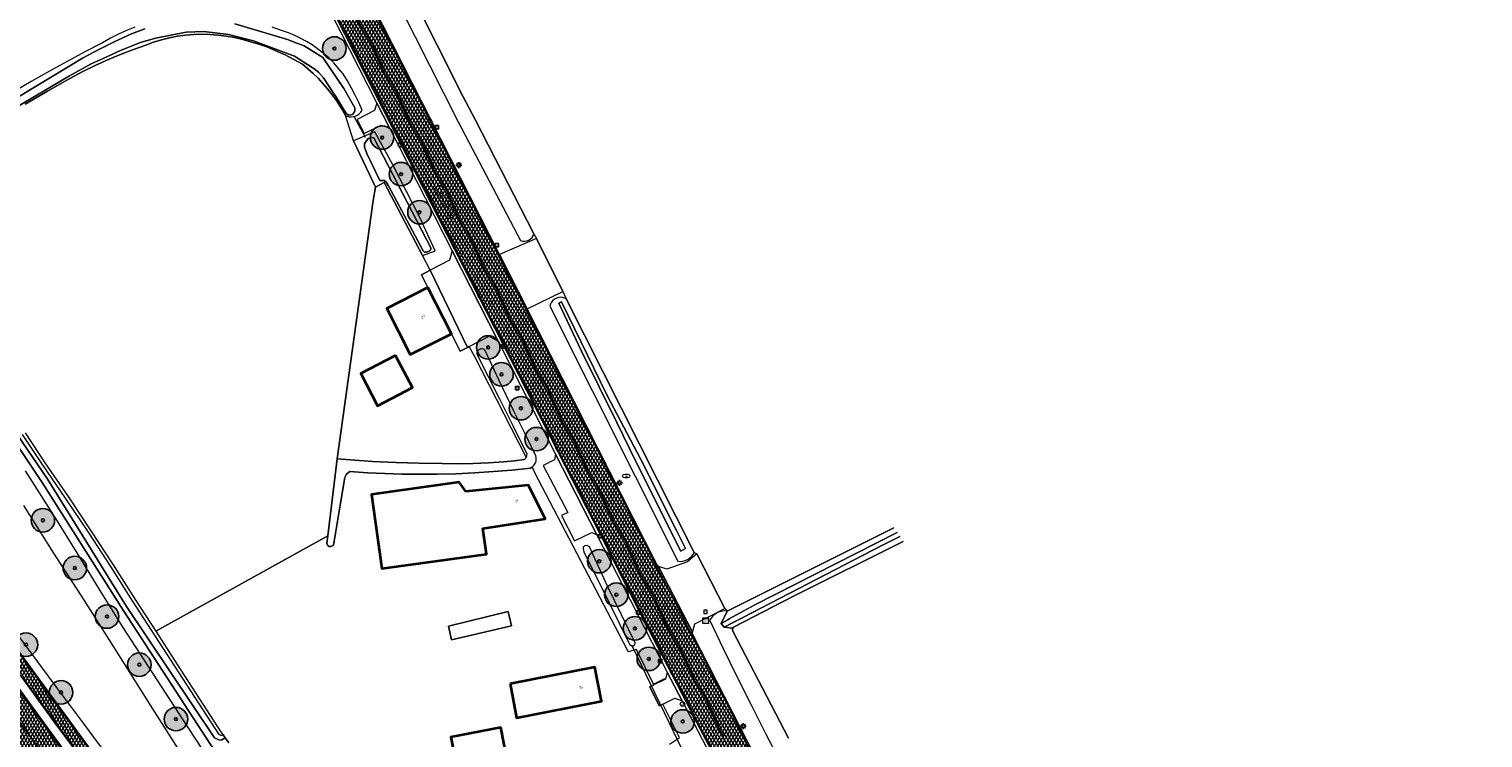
# Model space of a CAD drawing. Header units: metres. Extents: x 101608 to 104514, y 400798 to 405846.
# Tile 75 of 112: x 102911 to 103158, y 404196 to 404317. Entities that reach past the tile are written whole.
import ezdxf
from ezdxf.enums import TextEntityAlignment as Align

# ---------------------------------------------------------------- set-up
doc = ezdxf.new("R2010")
doc.units = ezdxf.units.M
for name, color, linetype, lineweight in [('B-WE-GR-BOOM-A', 63, 'Continuous', 25), ('B-WE-GR-BOOM-S', 90, 'Continuous', 25), ('B-WE-GR-BOUWLAND-GV', 80, 'Continuous', 13), ('B-WE-GR-GRAS-GV', 60, 'Continuous', 13), ('B-WE-GR-HAAG-G', 90, 'GR-HAAG1', 13), ('B-WE-GW-TALUD_KRUIN-G', 90, 'Continuous', 18), ('B-WE-IE-MEUBILAIR_WEGMEUBILAIR-S', 7, 'Continuous', 25), ('B-WE-KL-ET_LS_OV_LICHTMAST-S', 190, 'Continuous', 25), ('B-WE-KL-WATER-S', 170, 'Continuous', 25), ('B-WE-KW-KUNSTWERK_DUIKER-G', 170, 'Continuous', 18), ('B-WE-OG-BEBOUWING-GV', 7, 'Continuous', 35), ('B-WE-OG-BEBOUWING-T18', 7, 'Continuous', 18), ('B-WE-OG-TERREIN_ERF-GV', 7, 'Continuous', 18), ('B-WE-OG-TOPOGRAFIE-T18', 7, 'Continuous', 18), ('B-WE-OG-WATER-GV', 130, 'Continuous', 18), ('B-WE-OG-WATER_GREPPEL-GV', 160, 'Continuous', 18), ('B-WE-OG-WATER_MEER-GV', 140, 'Continuous', 18), ('B-WE-OG-WATER_SLOOT-GV', 120, 'Continuous', 18), ('B-WE-RI-GWA_KOLK-S', 30, 'Continuous', 25), ('B-WE-RI-GWA_RIOOLPUT-S', 30, 'Continuous', 25), ('B-WE-RI-TERREINKAST-S', 7, 'Continuous', 25), ('B-WE-VH-GESLOTENVERHARDING_ASFALT-A-500', 12, 'Continuous', 18), ('B-WE-VH-KANTVERHARDING-G', 60, 'Continuous', 18), ('B-WE-VH-VERHARDING_ASFALT-GV', 252, 'Continuous', 18), ('B-WE-VH-VERHARDING_GESLOTEN-GV', 252, 'Continuous', 18), ('B-WE-VH-VERHARDING_HALFVERHARDING-GV', 252, 'Continuous', 18), ('B-WE-VH-VERHARDING_OPEN-GV', 252, 'Continuous', 18), ('B-WE-VW-AFSLUITPAAL-S', 7, 'Continuous', 25), ('B-WE-VW-MARKERING_PICTOGRAM-G', 7, 'Continuous', 18)]:
    doc.layers.add(name, color=color, linetype=linetype, lineweight=lineweight)
doc.styles.add('NLCS-ISO', font='NLCS-ISO.ttf')
doc.styles.add('NLCS-ISO-ANNOTATIVE-T25', font='NLCS-ISO.ttf', dxfattribs={"height": 2.5})
doc.styles.add('NLCS-ISO-M250-T18', font='NLCS-ISO.ttf', dxfattribs={"height": 0.45})
doc.linetypes.add('GR-HAAG1', pattern='A,6,[176,NLCS.SHX,S=0.125,R=0,X=0,Y=0],-2', length=8)
pattern_1 = [(60, (0, 0), (-0.4330127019, 0.25), []), (120, (0, 0), (-0.4330127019, -0.25), [])]

# ---------------------------------------------------------------- blocks, each defined once
blk = doc.blocks.new('SIE-WEG_VERKEERSBORD-SO')
at = {"color": 0, "linetype": 'ByBlock', "lineweight": -2}
blk.add_lwpolyline([(-1.125, -1.125), (1.125, -1.125), (1.125, 1.125), (-1.125, 1.125)], close=True, dxfattribs=at)
at = {"color": 0, "linetype": 'ByBlock', "lineweight": -2, "style": 'NLCS-ISO'}
blk.add_text('vb', height=1.5, dxfattribs=at).set_placement((0, 0), align=Align.MIDDLE_CENTER)
blk = doc.blocks.new('SRI-TERREINKAST-SO')
at = {"color": 0, "linetype": 'ByBlock', "lineweight": 18}
for points in [[(-2, 2), (2, 2), (2, 1.68), (-2, 1.68)], [(-2, 1.52), (2, 1.52), (2, -2), (-2, -2)]]:
    blk.add_lwpolyline(points, close=True, dxfattribs=at)
at = {"color": 0, "linetype": 'ByBlock', "lineweight": 18, "style": 'NLCS-ISO'}
blk.add_text('rio', height=1.5, dxfattribs=at).set_placement((0, 0), align=Align.MIDDLE_CENTER)
blk = doc.blocks.new('SKL-ET_OV_LICHTMAST-SO')
at = {"color": 0, "linetype": 'ByBlock', "lineweight": -2}
for points in [[(-1.25, 0), (-2, 0)], [(-1.41, 1.41), (-0.88, 0.88)], [(0, 2), (0, 1.25)], [(0.88, 0.88), (1.41, 1.41)], [(2, 0), (1.25, 0)], [(-1.41, -1.41), (-0.88, -0.88)], [(0, -1.25), (0, -2)], [(0.88, -0.88), (1.41, -1.41)]]:
    blk.add_lwpolyline(points, dxfattribs=at)
blk.add_circle((0, 0), 1, dxfattribs=at)
blk = doc.blocks.new('SVW-AFSLUITPAAL-SO')
at = {"lineweight": 18}
blk.add_circle((0, 0), 1.5, dxfattribs=at)
at = {"lineweight": 18, "style": 'NLCS-ISO'}
blk.add_text('af', height=1.8, dxfattribs=at).set_placement((0, 0), align=Align.MIDDLE_CENTER)
blk = doc.blocks.new('SKL-WATER_BRANDKRAAN_BRANDPUT-SO')
at = {"color": 0, "linetype": 'ByBlock', "lineweight": 18}
blk.add_ellipse((0, 0), major_axis=(2.5, 0), ratio=0.54, dxfattribs=at)
at = {"color": 0, "linetype": 'ByBlock', "lineweight": 18, "style": 'NLCS-ISO'}
blk.add_text('bk', height=1.5, dxfattribs=at).set_placement((0.16, 0), align=Align.MIDDLE_CENTER)
blk = doc.blocks.new('SRI-KOLK-SO')
at = {"color": 0, "linetype": 'ByBlock', "lineweight": -2}
blk.add_lwpolyline([(-1.125, -1.125), (1.125, -1.125), (1.125, 1.125), (-1.125, 1.125)], close=True, dxfattribs=at)
at = {"color": 0, "linetype": 'ByBlock', "lineweight": -2, "style": 'NLCS-ISO'}
blk.add_text('k', height=1.5, dxfattribs=at).set_placement((0, 0), align=Align.MIDDLE_CENTER)
blk = doc.blocks.new('SRI-PUT_INSPECTIEPUT_RIOOLPUT-SO')
at = {"color": 0, "linetype": 'ByBlock', "lineweight": 18}
blk.add_lwpolyline([(-1.12, -1.12), (1.12, -1.12), (1.12, 1.12), (-1.12, 1.12)], close=True, dxfattribs=at)
at = {"color": 0, "linetype": 'ByBlock', "lineweight": 18, "style": 'NLCS-ISO'}
blk.add_text('r', height=1.5, dxfattribs=at).set_placement((0, 0.28), align=Align.MIDDLE_CENTER)
blk = doc.blocks.new('SGR-BOOM_01-SO')
at = {"layer": 'B-WE-GR-BOOM-A'}
h = blk.add_hatch(color=256, dxfattribs=at)
h.dxf.hatch_style = 1
edge = h.paths.add_edge_path()
edge.add_arc((0, 0), 2, 0, 360)
at = {"color": 0, "linetype": 'ByBlock', "lineweight": -2}
for radius in [2, 0.25]:
    blk.add_circle((0, 0), radius, dxfattribs=at)

msp = doc.modelspace()

# ---------------------------------------------------------------- hatches: boundary and pattern name
at = {"layer": 'B-WE-VH-GESLOTENVERHARDING_ASFALT-A-500'}
h = msp.add_hatch(dxfattribs=at)
h.set_pattern_fill('AVH-ASFALT-SOD', color=256, scale=0.5, pattern_type=2)
h.set_pattern_definition(pattern_1)
h.paths.add_polyline_path([(102995.393, 404268.926), (102990.719, 404278.126), (102962.585, 404333.501), (102962.528, 404333.618), (102962.471, 404333.736), (102962.414, 404333.854), (102962.358, 404333.972), (102962.303, 404334.091), (102962.195, 404334.321), (102962.09, 404334.553), (102961.987, 404334.786), (102961.887, 404335.019), (102961.789, 404335.254), (102961.708, 404335.46), (102961.631, 404335.667), (102961.558, 404335.875), (102961.489, 404336.085), (102961.424, 404336.296), (102961.362, 404336.465), (102961.303, 404336.635), (102961.244, 404336.806), (102961.188, 404336.976), (102961.133, 404337.148), (102961.013, 404337.544), (102960.898, 404337.94), (102960.786, 404338.338), (102960.679, 404338.738), (102960.576, 404339.138), (102960.464, 404339.628), (102960.38, 404340.123), (102960.323, 404340.622), (102960.294, 404341.123), (102960.293, 404341.625), (102960.326, 404342.181), (102960.375, 404342.736), (102960.44, 404343.29), (102960.52, 404343.841), (102960.616, 404344.39), (102960.668, 404344.674), (102960.723, 404344.958), (102960.781, 404345.241), (102960.842, 404345.523), (102960.905, 404345.805), (102961.332, 404345.686), (102962.368, 404349.434), (102962.58, 404350.125), (102962.836, 404350.801), (102963.136, 404351.459), (102963.478, 404352.096), (102963.86, 404352.71), (102963.383, 404352.394), (102945.109, 404340.315), (102944.803, 404340.112), (102944.979, 404340.088), (102945.156, 404340.063), (102945.332, 404340.037), (102945.508, 404340.011), (102945.684, 404339.983), (102946.035, 404339.927), (102946.385, 404339.867), (102946.734, 404339.802), (102947.082, 404339.732), (102947.429, 404339.658), (102947.761, 404339.579), (102948.089, 404339.486), (102948.414, 404339.381), (102948.735, 404339.263), (102949.05, 404339.133), (102949.312, 404339.008), (102949.568, 404338.874), (102949.82, 404338.73), (102950.066, 404338.578), (102950.307, 404338.416), (102950.565, 404338.236), (102950.82, 404338.051), (102951.073, 404337.862), (102951.322, 404337.67), (102951.568, 404337.473), (102951.812, 404337.274), (102952.054, 404337.072), (102952.293, 404336.866), (102952.53, 404336.659), (102952.765, 404336.448), (102952.976, 404336.256), (102953.182, 404336.06), (102953.384, 404335.86), (102953.581, 404335.654), (102953.774, 404335.445), (102953.99, 404335.193), (102954.198, 404334.935), (102954.4, 404334.672), (102954.594, 404334.402), (102954.78, 404334.128), (102955.003, 404333.784), (102955.222, 404333.437), (102955.437, 404333.087), (102955.648, 404332.735), (102955.855, 404332.381), (102955.963, 404332.196), (102956.069, 404332.011), (102956.175, 404331.825), (102956.28, 404331.639), (102956.384, 404331.452), (102972.459, 404299.842), (102983.083, 404278.962), (103000.678, 404244.508), (103007.884, 404230.462), (103014.437, 404217.551), (103028.928, 404189.514), (103029.038, 404189.581), (103029.33, 404189.681), (103029.638, 404189.687), (103029.933, 404189.598), (103030.187, 404189.422), (103030.375, 404189.178), (103033.926, 404191.028), (103033.839, 404191.284), (103033.823, 404191.555), (103033.878, 404191.82), (103034, 404192.061), (103034.182, 404192.262), (103034.216, 404192.29), (103034.251, 404192.316), (103034.287, 404192.341), (103034.324, 404192.364), (103034.362, 404192.385), (103023.611, 404213.463), (103023.572, 404213.536), (103023.544, 404213.613), (103023.528, 404213.694), (103023.524, 404213.777), (103023.532, 404213.859), (103017.764, 404225.045), (103017.509, 404225.395)])
h = msp.add_hatch(dxfattribs=at)
h.set_pattern_fill('AVH-ASFALT-SOD', color=256, scale=0.5, pattern_type=2)
h.set_pattern_definition(pattern_1)
h.paths.add_polyline_path([(102864.692, 404265.165), (102861.661, 404269.329), (102851.162, 404283.814), (102850.823, 404283.636), (102848.126, 404282.212), (102856.397, 404270.798), (102861.815, 404263.348), (102867.831, 404255.129), (102875.097, 404245.167), (102882.59, 404234.85), (102890.252, 404224.36), (102900.478, 404210.292), (102907.893, 404200.131), (102915.57, 404189.641), (102917.82, 404186.554), (102920.24, 404188.318), (102920.473, 404188.488), (102913.195, 404198.451), (102903.278, 404212.044), (102902.695, 404212.844), (102900.969, 404215.209), (102893.761, 404225.095), (102882.1, 404241.152)])
h = msp.add_hatch(dxfattribs=at)
h.set_pattern_fill('AVH-ASFALT-SOD', color=256, scale=0.5, pattern_type=2)
h.set_pattern_definition(pattern_1)
h.paths.add_polyline_path([(102848.126, 404282.212), (102845.5, 404280.827), (102845.156, 404280.645), (102858.159, 404263.042), (102869.443, 404247.432), (102880.108, 404232.754), (102888.912, 404220.635), (102897.562, 404208.804), (102898.151, 404207.999), (102899.437, 404206.24), (102910.668, 404190.844), (102915.208, 404184.65), (102915.467, 404184.839), (102917.82, 404186.554), (102915.57, 404189.641), (102907.893, 404200.131), (102900.478, 404210.292), (102890.252, 404224.36), (102882.59, 404234.85), (102875.097, 404245.167), (102867.831, 404255.129), (102861.815, 404263.348), (102856.397, 404270.798)])
h = msp.add_hatch(dxfattribs=at)
h.set_pattern_fill('AVH-ASFALT-SOD', color=256, scale=0.5, pattern_type=2)
h.set_pattern_definition(pattern_1)
h.paths.add_polyline_path([(102862.723, 404274.066), (102861.099, 404272.704), (102860.981, 404272.605), (102863.86, 404268.786), (102866.624, 404265.023), (102872.579, 404256.768), (102878.809, 404248.202), (102886.073, 404238.282), (102893.959, 404227.57), (102902.482, 404215.702), (102909.983, 404205.354), (102914.851, 404198.636), (102920.172, 404191.435), (102921.655, 404189.349), (102921.803, 404189.456), (102923.305, 404190.552), (102923.459, 404190.665), (102922.257, 404192.314), (102909.265, 404210.128), (102897.204, 404226.623), (102888.481, 404238.681), (102876.565, 404255.025), (102866.259, 404269.217)])

# ---------------------------------------------------------------- linework, layer by layer
at = {"layer": 'B-WE-GR-BOUWLAND-GV', "flags": 128}
msp.add_lwpolyline([(103059.435, 404229.316), (103040.758, 404220.004), (103030.522, 404214.704), (103030.441, 404214.58), (103030.387, 404214.442), (103030.361, 404214.302), (103030.363, 404214.16), (103039.904, 404195.853)], dxfattribs=at)
at = {"layer": 'B-WE-GR-GRAS-GV', "flags": 128}
for points in [[(102982.805, 404341.407), (102971.316, 404331.333), (102984.488, 404305.096), (102986.557, 404301.138), (102996.568, 404281.689), (102996.991, 404280.896), (103001.511, 404271.85), (103002.071, 404270.583), (103023.849, 404227.423), (103024.283, 404227.182), (103029.083, 404217.882), (103029.426, 404217.459), (103057.834, 404231.657)], [(102909.958, 404247.776), (102913.34, 404242.703), (102917.27, 404236.948), (102921.142, 404231.147), (102924.945, 404225.316), (102928.685, 404219.448), (102932.188, 404214.036), (102961.468, 404230.266), (102963.064, 404243.355), (102969.176, 404287.325), (102969.572, 404289.635), (102969.13, 404290.568), (102965.831, 404297.528), (102964.476, 404301.815), (102963.802, 404303.009), (102963.07, 404304.167), (102962.281, 404305.288), (102961.437, 404306.368), (102960.661, 404307.271), (102959.846, 404308.14), (102958.995, 404308.973), (102958.108, 404309.768), (102957.188, 404310.524), (102955.714, 404311.366), (102954.204, 404312.139), (102952.659, 404312.842), (102951.084, 404313.474), (102949.737, 404313.95), (102948.372, 404314.373), (102946.992, 404314.743), (102945.598, 404315.06), (102944.194, 404315.323), (102942.826, 404315.503), (102941.451, 404315.61), (102940.072, 404315.643), (102938.694, 404315.603), (102937.319, 404315.489), (102935.923, 404315.297), (102934.54, 404315.03), (102933.174, 404314.687), (102931.828, 404314.271), (102930.507, 404313.782), (102928.413, 404313.043), (102926.339, 404312.247), (102924.288, 404311.395), (102922.023, 404310.377), (102919.79, 404309.291), (102917.591, 404308.137), (102913.771, 404305.941), (102909.961, 404303.727)]]:
    msp.add_lwpolyline(points, dxfattribs=at)
at = {"layer": 'B-WE-GR-HAAG-G', "flags": 128}
msp.add_lwpolyline([(103016.92, 404205.009), (103018.846, 404206.013)], dxfattribs=at)
at = {"layer": 'B-WE-GW-TALUD_KRUIN-G', "flags": 128}
for points in [[(102942, 404184.607), (102931.675, 404200.847), (102924.928, 404211.534), (102920.045, 404219.268), (102914.865, 404227.337), (102909.728, 404235.434)], [(102906.695, 404216.162), (102911.253, 404209.926), (102915.44, 404204.264), (102919.657, 404198.625), (102924.687, 404191.872)]]:
    msp.add_lwpolyline(points, dxfattribs=at)
at = {"layer": 'B-WE-KW-KUNSTWERK_DUIKER-G', "flags": 128}
for points in [[(102965.89, 404301.67), (102967.838, 404298.136)], [(103023.41, 404190.468), (103021.912, 404193.665), (103013.272, 404211.547)]]:
    msp.add_lwpolyline(points, dxfattribs=at)
at = {"layer": 'B-WE-OG-BEBOUWING-GV', "flags": 128}
for points in [[(102978.53, 404272.55), (102971.53, 404268.985), (102975.524, 404261.12), (102982.532, 404264.67)], [(102973.028, 404260.979), (102967.081, 404257.877), (102969.925, 404252.422), (102975.873, 404255.524)], [(102984.98, 404237.787), (102983.845, 404239.378), (102968.946, 404237.318), (102970.692, 404224.691), (102988.486, 404227.151), (102987.882, 404231.523), (102998.481, 404233.15), (102995.662, 404238.9)], [(102992.502, 404205.091), (102993.617, 404199.312), (103008.081, 404202.14), (103006.941, 404207.92)], [(102991.995, 404191.554), (102992.142, 404191.583), (102990.951, 404197.673), (102982.405, 404195.987), (102983.608, 404189.912), (102984.539, 404190.094)]]:
    msp.add_lwpolyline(points, close=True, dxfattribs=at)
at = {"layer": 'B-WE-OG-TERREIN_ERF-GV', "flags": 128}
for points in [[(102985.564, 404262.494), (102985.279, 404262.349), (102984.01, 404261.704), (102982.532, 404264.67), (102975.524, 404261.12), (102971.53, 404268.985), (102978.53, 404272.55), (102977.44, 404274.695), (102978.921, 404275.476), (102977.625, 404277.955), (102971.051, 404290.415), (102969.572, 404289.635), (102969.176, 404287.325), (102963.064, 404243.355), (102966.08, 404243.134), (102969.099, 404242.949), (102973.051, 404242.76), (102977.006, 404242.632), (102980.962, 404242.564), (102983.584, 404242.524), (102986.207, 404242.56), (102988.827, 404242.672), (102991.443, 404242.861), (102993.196, 404243.03), (102994.946, 404243.234), (102995.108, 404243.446), (102995.232, 404243.683), (102986.43, 404260.829)], [(102978.921, 404275.476), (102977.44, 404274.695), (102978.53, 404272.55), (102982.532, 404264.67), (102984.01, 404261.704), (102985.279, 404262.349)], [(102973.028, 404260.979), (102975.873, 404255.524), (102969.925, 404252.422), (102967.081, 404257.877)], [(102970.692, 404224.691), (102968.946, 404237.318), (102983.845, 404239.378), (102984.98, 404237.787), (102995.662, 404238.9), (102998.481, 404233.15), (102987.882, 404231.523), (102988.486, 404227.151)], [(102982.555, 404212.585), (102982.026, 404214.873), (102992.201, 404217.372), (102992.762, 404214.944)], [(102992.502, 404205.091), (103006.941, 404207.92), (103008.081, 404202.14), (102993.617, 404199.312)], [(102992.142, 404191.583), (102991.995, 404191.554), (102984.539, 404190.094), (102983.608, 404189.912), (102982.405, 404195.987), (102990.951, 404197.673)]]:
    msp.add_lwpolyline(points, close=True, dxfattribs=at)
msp.add_lwpolyline([(103019.666, 404194.789), (103021.32, 404195.928), (103018.493, 404201.623), (103017.888, 404201.326), (103016.289, 404204.588), (103016.968, 404204.913), (103016.92, 404205.009), (103014.001, 404210.9), (103012.624, 404210.551), (103012.439, 404210.905), (102996.688, 404241.115), (102996.641, 404241.205), (102996.251, 404241.953), (102996, 404241.789), (102992.831, 404241.461), (102989.656, 404241.194), (102986.476, 404240.989), (102983.293, 404240.846), (102980.108, 404240.765), (102977.134, 404240.745), (102974.16, 404240.779), (102971.187, 404240.867), (102968.217, 404241.008), (102965.249, 404241.204), (102964.98, 404241.045), (102964.748, 404240.836), (102964.595, 404240.639), (102964.476, 404240.419), (102964.393, 404240.184), (102963.576, 404235.466), (102962.807, 404230.74), (102962.533, 404228.944), (102962.38, 404228.616), (102962.069, 404228.432), (102961.709, 404228.456), (102961.425, 404228.679), (102961.316, 404229.024), (102961.468, 404230.266), (102932.188, 404214.036), (102935.867, 404208.353), (102943.341, 404196.818), (102943.663, 404196.387), (102944.038, 404195.885), (102944.661, 404195.052)], dxfattribs=at)
at = {"layer": 'B-WE-OG-WATER-GV', "flags": 128}
msp.add_lwpolyline([(102996.487, 404242.168), (102996.676, 404242.413), (102996.821, 404242.687), (102996.918, 404242.982), (102996.965, 404243.289), (102996.959, 404243.6), (102996.901, 404243.905), (102994.991, 404247.739), (102993.104, 404251.585), (102990.623, 404256.732), (102988.184, 404261.9), (102987.982, 404262.02), (102987.755, 404262.079), (102987.52, 404262.073), (102987.296, 404262.002), (102987.094, 404261.865), (102986.939, 404261.676), (102986.846, 404261.451), (102986.821, 404261.208), (102990.699, 404253.596), (102993.04, 404248.918), (102995.356, 404244.227), (102995.318, 404243.95), (102995.278, 404243.825), (102995.232, 404243.683), (102995.108, 404243.446), (102994.946, 404243.234), (102993.196, 404243.03), (102991.443, 404242.861), (102988.827, 404242.672), (102986.207, 404242.56), (102983.584, 404242.524), (102980.962, 404242.564), (102977.006, 404242.632), (102973.051, 404242.76), (102969.099, 404242.949), (102966.08, 404243.134), (102963.064, 404243.355), (102961.468, 404230.266), (102961.316, 404229.024), (102961.425, 404228.679), (102961.709, 404228.456), (102962.069, 404228.432), (102962.38, 404228.616), (102962.533, 404228.944), (102962.807, 404230.74), (102963.576, 404235.466), (102964.393, 404240.184), (102964.476, 404240.419), (102964.595, 404240.639), (102964.748, 404240.836), (102964.98, 404241.045), (102965.249, 404241.204), (102968.217, 404241.008), (102971.187, 404240.867), (102974.16, 404240.779), (102977.134, 404240.745), (102980.108, 404240.765), (102983.293, 404240.846), (102986.476, 404240.989), (102989.656, 404241.194), (102992.831, 404241.461), (102996, 404241.789), (102996.251, 404241.953), (102996.259, 404241.958)], close=True, dxfattribs=at)
at = {"layer": 'B-WE-OG-WATER_GREPPEL-GV', "flags": 128}
for points in [[(102971.316, 404331.333), (102969.047, 404329.73), (102983.671, 404300.714), (102994.279, 404280.508), (102994.634, 404280.415), (102995.001, 404280.399), (102995.363, 404280.46), (102995.704, 404280.597), (102996.001, 404280.796), (102996.251, 404281.052), (102996.442, 404281.354), (102996.568, 404281.689), (102986.557, 404301.138), (102984.488, 404305.096)], [(103002.071, 404270.583), (103001.761, 404270.743), (103001.427, 404270.841), (103001.08, 404270.875), (103000.733, 404270.842), (103000.398, 404270.744), (103000.067, 404270.571), (102999.778, 404270.335), (102999.542, 404270.046), (102999.37, 404269.714), (102999.269, 404269.355), (103021.056, 404225.963), (103021.476, 404225.928), (103021.895, 404225.962), (103022.304, 404226.061), (103022.692, 404226.225), (103023.05, 404226.45), (103023.368, 404226.73), (103023.637, 404227.057), (103023.849, 404227.423)], [(103000.826, 404269.885), (103004.639, 404261.71), (103010.66, 404249.563), (103013.934, 404242.911), (103021.542, 404227.659), (103022.338, 404228.091), (103020.795, 404231.289), (103014.677, 404243.35), (103009.054, 404254.172), (103001.231, 404270.096)], [(103009.054, 404254.172), (103014.677, 404243.35), (103020.795, 404231.289), (103022.338, 404228.091), (103021.542, 404227.659), (103013.934, 404242.911), (103010.66, 404249.563), (103004.639, 404261.71), (103000.826, 404269.885), (103001.231, 404270.096)], [(103009.295, 404218.984), (103012.832, 404211.812), (103013.242, 404211.529), (103013.525, 404211.53), (103013.745, 404211.751), (103013.807, 404212.034), (103009.134, 404221.589), (103006.039, 404228.41), (103005.598, 404228.598), (103005.252, 404228.566), (103004.969, 404228.346), (103004.938, 404228.094), (103005.065, 404227.559)]]:
    msp.add_lwpolyline(points, close=True, dxfattribs=at)
for points in [[(103058.381, 404230.858), (103034.174, 404218.523), (103029.774, 404216.118), (103029.554, 404215.998), (103028.416, 404215.349), (103028.956, 404214.733), (103055.77, 404228.61), (103058.864, 404230.151)], [(103039.904, 404195.853), (103030.363, 404214.16), (103030.361, 404214.302), (103030.387, 404214.442), (103030.441, 404214.58), (103028.956, 404214.733), (103028.416, 404215.349), (103029.426, 404217.459), (103029.009, 404217.483), (103028.593, 404217.446), (103028.187, 404217.348), (103027.8, 404217.192), (103027.393, 404216.948), (103027.033, 404216.639), (103026.729, 404216.274), (103026.49, 404215.864), (103028.783, 404211.092), (103031.111, 404206.337), (103033.471, 404201.598), (103036.054, 404196.507), (103038.675, 404191.436)]]:
    msp.add_lwpolyline(points, dxfattribs=at)
at = {"layer": 'B-WE-OG-WATER_MEER-GV', "flags": 128}
msp.add_lwpolyline([(102992.201, 404217.372), (102982.026, 404214.873), (102982.555, 404212.585), (102992.762, 404214.944)], close=True, dxfattribs=at)
at = {"layer": 'B-WE-OG-WATER_SLOOT-GV', "flags": 128}
for points in [[(102928.624, 404316.863), (102927.219, 404316.282), (102925.839, 404315.644), (102924.486, 404314.952), (102923.161, 404314.206), (102920.118, 404312.627), (102917.096, 404311.006), (102914.098, 404309.343), (102911.012, 404307.574), (102907.952, 404305.76), (102904.919, 404303.902), (102901.913, 404302.001), (102896.248, 404298.868), (102890.611, 404295.687), (102885.363, 404292.668), (102881.531, 404290.422), (102882.424, 404289.043), (102919.737, 404311.578), (102922.631, 404313.13), (102925.232, 404314.43), (102928.085, 404315.689), (102930.349, 404316.573)], [(102930.349, 404316.573), (102928.085, 404315.689), (102925.232, 404314.43), (102922.631, 404313.13), (102919.737, 404311.578), (102882.424, 404289.043)], [(102945.684, 404317.403), (102954.608, 404314.729), (102956.202, 404314.133), (102957.457, 404313.664), (102960.653, 404311.704), (102964.202, 404306.425), (102966.064, 404303.094), (102966.096, 404302.685), (102965.987, 404302.307), (102965.657, 404301.992), (102965.406, 404301.913), (102965.028, 404301.896), (102964.634, 404302.147), (102962.852, 404305.038), (102962.578, 404305.453), (102960.77, 404308.196), (102959.919, 404309.17), (102959.084, 404309.829), (102958.846, 404309.979), (102955.793, 404311.9), (102948.851, 404314.514), (102944.571, 404315.592), (102940.386, 404316.119), (102937.381, 404316.004), (102932.145, 404314.956), (102929.574, 404314.21), (102926.302, 404312.91), (102923.24, 404311.525), (102921.226, 404310.602), (102917.493, 404308.589), (102913.214, 404306.03), (102899.895, 404298.175)], [(102899.895, 404298.175), (102913.214, 404306.03), (102917.493, 404308.589), (102921.226, 404310.602), (102923.24, 404311.525), (102926.302, 404312.91), (102929.574, 404314.21), (102932.145, 404314.956), (102937.381, 404316.004), (102940.386, 404316.119), (102944.571, 404315.592), (102948.851, 404314.514), (102955.793, 404311.9), (102958.846, 404309.979), (102959.084, 404309.829), (102959.919, 404309.17), (102960.77, 404308.196), (102962.578, 404305.453), (102962.852, 404305.038), (102964.634, 404302.147), (102965.028, 404301.896), (102965.406, 404301.913), (102965.657, 404301.992), (102965.987, 404302.307), (102966.096, 404302.685), (102966.064, 404303.094), (102964.202, 404306.425), (102960.653, 404311.704), (102957.457, 404313.664), (102956.202, 404314.133), (102954.608, 404314.729), (102945.684, 404317.403)], [(102909.961, 404303.727), (102913.771, 404305.941), (102917.591, 404308.137), (102919.79, 404309.291), (102922.023, 404310.377), (102924.288, 404311.395), (102926.339, 404312.247), (102928.413, 404313.043), (102930.507, 404313.782), (102931.828, 404314.271), (102933.174, 404314.687), (102934.54, 404315.03), (102935.923, 404315.297), (102937.319, 404315.489), (102938.694, 404315.603), (102940.072, 404315.643), (102941.451, 404315.61), (102942.826, 404315.503), (102944.194, 404315.323), (102945.598, 404315.06), (102946.992, 404314.743), (102948.372, 404314.373), (102949.737, 404313.95), (102951.084, 404313.474), (102952.659, 404312.842), (102954.204, 404312.139), (102955.714, 404311.366), (102957.188, 404310.524), (102958.108, 404309.768), (102958.995, 404308.973), (102959.846, 404308.14), (102960.661, 404307.271), (102961.437, 404306.368), (102962.281, 404305.288), (102963.07, 404304.167), (102963.802, 404303.009), (102964.476, 404301.815), (102964.795, 404301.688), (102965.13, 404301.613), (102965.473, 404301.591), (102965.815, 404301.623), (102966.148, 404301.709), (102966.514, 404301.874), (102966.844, 404302.102), (102967.126, 404302.388), (102967.351, 404302.72), (102966.772, 404304.001), (102966.153, 404305.264), (102965.503, 404306.491), (102964.815, 404307.696), (102964.089, 404308.88), (102963.326, 404309.837), (102962.509, 404310.748), (102961.639, 404311.609), (102960.72, 404312.418), (102959.755, 404313.171), (102958.828, 404313.814), (102957.867, 404314.406), (102956.876, 404314.944), (102955.856, 404315.429), (102954.813, 404315.857), (102953.747, 404316.228), (102951.984, 404316.872)], [(103103.82, 403951.663), (103090.069, 403972.038), (103077.794, 403990.96), (103064.779, 404010.372), (103051.628, 404029.806), (103036.583, 404052.248), (103023.209, 404072.766), (103009.249, 404093.386), (102990.21, 404122.013), (102977.786, 404140.547), (102963.253, 404162.208), (102953.734, 404176.399), (102942.391, 404193.454), (102926.63, 404217.602), (102912.852, 404239.358), (102897.964, 404261.564)], [(102897.964, 404261.564), (102912.852, 404239.358), (102926.63, 404217.602), (102942.391, 404193.454), (102953.734, 404176.399), (102963.253, 404162.208), (102977.786, 404140.547), (102990.21, 404122.013), (103009.249, 404093.386), (103023.209, 404072.766), (103036.583, 404052.248), (103051.628, 404029.806), (103064.779, 404010.372), (103077.794, 403990.96), (103090.069, 403972.038), (103103.82, 403951.663)], [(102898.677, 404262.011), (102913.7, 404240.018), (102927.241, 404218.229), (102942.18, 404195.878), (102942.956, 404195.523), (102943.451, 404195.529), (102944.038, 404195.885), (102943.663, 404196.387), (102943.599, 404196.352), (102943.465, 404196.309), (102943.324, 404196.301), (102943.186, 404196.33), (102943.011, 404196.431), (102935.447, 404208.081), (102928.264, 404219.178), (102924.525, 404225.045), (102920.725, 404230.872), (102916.856, 404236.668), (102912.926, 404242.423), (102909.542, 404247.498)], [(102942.956, 404195.523), (102942.18, 404195.878), (102927.241, 404218.229), (102913.7, 404240.018), (102898.677, 404262.011)], [(102909.975, 404241.355), (102915.108, 404233.234), (102918.923, 404227.115), (102922.706, 404220.976), (102926.456, 404214.817), (102937.679, 404197.632), (102948.627, 404180.991)], [(103058.864, 404230.151), (103055.77, 404228.61), (103028.956, 404214.733), (103030.441, 404214.58), (103030.522, 404214.704), (103040.758, 404220.004), (103059.435, 404229.316)], [(102944.661, 404195.052), (102944.038, 404195.885), (102943.451, 404195.529)]]:
    msp.add_lwpolyline(points, dxfattribs=at)
for points in [[(102965.831, 404297.528), (102969.13, 404290.568), (102969.572, 404289.635), (102971.051, 404290.415), (102977.625, 404277.955), (102979.782, 404278.777), (102977.212, 404284.314), (102972.554, 404293.413), (102969.498, 404299.035)], [(102968.133, 404297.553), (102968.353, 404297.9), (102968.95, 404298.058), (102969.328, 404297.996), (102979.082, 404279.169), (102978.863, 404278.791), (102978.58, 404278.664), (102978.202, 404278.569), (102977.919, 404278.569), (102977.699, 404278.789), (102971.828, 404289.821), (102971.417, 404290.481), (102971.102, 404290.732), (102970.347, 404290.73), (102968.105, 404295.351), (102967.726, 404296.42), (102967.725, 404297.018)], [(102979.082, 404279.169), (102969.328, 404297.996), (102968.95, 404298.058), (102968.353, 404297.9), (102968.133, 404297.553), (102967.725, 404297.018), (102967.726, 404296.42), (102968.105, 404295.351), (102970.347, 404290.73), (102971.102, 404290.732), (102971.417, 404290.481), (102971.828, 404289.821), (102977.699, 404278.789), (102977.919, 404278.569), (102978.202, 404278.569), (102978.58, 404278.664), (102978.863, 404278.791)]]:
    msp.add_lwpolyline(points, close=True, dxfattribs=at)
at = {"layer": 'B-WE-OG-WATER_SLOOT-GV'}
msp.add_lwpolyline([(103057.834, 404231.657), (103029.426, 404217.459), (103028.416, 404215.349), (103029.554, 404215.998), (103029.774, 404216.118), (103034.174, 404218.523), (103058.381, 404230.858)], dxfattribs=at)
at = {"layer": 'B-WE-VH-KANTVERHARDING-G', "flags": 128}
for points in [[(103034.362, 404192.385), (103023.611, 404213.463), (103023.572, 404213.536), (103023.544, 404213.613), (103023.528, 404213.694), (103023.524, 404213.777), (103023.532, 404213.859), (103017.764, 404225.045), (103017.509, 404225.395), (102995.393, 404268.926), (102990.719, 404278.126), (102962.585, 404333.501)], [(102956.384, 404331.452), (102972.459, 404299.842), (102983.083, 404278.962), (103000.678, 404244.508), (103007.884, 404230.462), (103014.437, 404217.551), (103028.928, 404189.514)]]:
    msp.add_lwpolyline(points, dxfattribs=at)
for points in [[(102864.692, 404265.165), (102861.661, 404269.329), (102851.162, 404283.814), (102850.823, 404283.636), (102848.126, 404282.212), (102856.397, 404270.798), (102861.815, 404263.348), (102867.831, 404255.129), (102875.097, 404245.167), (102882.59, 404234.85), (102890.252, 404224.36), (102900.478, 404210.292), (102907.893, 404200.131), (102915.57, 404189.641), (102917.82, 404186.554), (102920.24, 404188.318), (102920.473, 404188.488), (102913.195, 404198.451), (102903.278, 404212.044), (102902.695, 404212.844), (102900.969, 404215.209), (102893.761, 404225.095), (102882.1, 404241.152)], [(102848.126, 404282.212), (102845.5, 404280.827), (102845.156, 404280.645), (102858.159, 404263.042), (102869.443, 404247.432), (102880.108, 404232.754), (102888.912, 404220.635), (102897.562, 404208.804), (102898.151, 404207.999), (102899.437, 404206.24), (102910.668, 404190.844), (102915.208, 404184.65), (102915.467, 404184.839), (102917.82, 404186.554), (102915.57, 404189.641), (102907.893, 404200.131), (102900.478, 404210.292), (102890.252, 404224.36), (102882.59, 404234.85), (102875.097, 404245.167), (102867.831, 404255.129), (102861.815, 404263.348), (102856.397, 404270.798)], [(102862.723, 404274.066), (102861.099, 404272.704), (102860.981, 404272.605), (102863.86, 404268.786), (102866.624, 404265.023), (102872.579, 404256.768), (102878.809, 404248.202), (102886.073, 404238.282), (102893.959, 404227.57), (102902.482, 404215.702), (102909.983, 404205.354), (102914.851, 404198.636), (102920.172, 404191.435), (102921.655, 404189.349), (102921.803, 404189.456), (102923.305, 404190.552), (102923.459, 404190.665), (102922.257, 404192.314), (102909.265, 404210.128), (102897.204, 404226.623), (102888.481, 404238.681), (102876.565, 404255.025), (102866.259, 404269.217)]]:
    msp.add_lwpolyline(points, close=True, dxfattribs=at)
at = {"layer": 'B-WE-VH-VERHARDING_ASFALT-GV', "flags": 128}
for points in [[(102864.692, 404265.165), (102861.661, 404269.329), (102851.162, 404283.814), (102850.823, 404283.636), (102848.126, 404282.212), (102856.397, 404270.798), (102861.815, 404263.348), (102867.831, 404255.129), (102875.097, 404245.167), (102882.59, 404234.85), (102890.252, 404224.36), (102900.478, 404210.292), (102907.893, 404200.131), (102915.57, 404189.641), (102917.82, 404186.554), (102920.24, 404188.318), (102920.473, 404188.488), (102913.195, 404198.451), (102903.278, 404212.044), (102902.695, 404212.844), (102900.969, 404215.209), (102893.761, 404225.095), (102882.1, 404241.152)], [(102848.126, 404282.212), (102845.5, 404280.827), (102845.156, 404280.645), (102858.159, 404263.042), (102869.443, 404247.432), (102880.108, 404232.754), (102888.912, 404220.635), (102897.562, 404208.804), (102898.151, 404207.999), (102899.437, 404206.24), (102910.668, 404190.844), (102915.208, 404184.65), (102915.467, 404184.839), (102917.82, 404186.554), (102915.57, 404189.641), (102907.893, 404200.131), (102900.478, 404210.292), (102890.252, 404224.36), (102882.59, 404234.85), (102875.097, 404245.167), (102867.831, 404255.129), (102861.815, 404263.348), (102856.397, 404270.798)], [(102862.723, 404274.066), (102861.099, 404272.704), (102860.981, 404272.605), (102863.86, 404268.786), (102866.624, 404265.023), (102872.579, 404256.768), (102878.809, 404248.202), (102886.073, 404238.282), (102893.959, 404227.57), (102902.482, 404215.702), (102909.983, 404205.354), (102914.851, 404198.636), (102920.172, 404191.435), (102921.655, 404189.349), (102921.803, 404189.456), (102923.305, 404190.552), (102923.459, 404190.665), (102922.257, 404192.314), (102909.265, 404210.128), (102897.204, 404226.623), (102888.481, 404238.681), (102876.565, 404255.025), (102866.259, 404269.217)]]:
    msp.add_lwpolyline(points, close=True, dxfattribs=at)
at = {"layer": 'B-WE-VH-VERHARDING_GESLOTEN-GV', "flags": 128}
for points in [[(103034.362, 404192.385), (103023.611, 404213.463), (103023.572, 404213.536), (103023.544, 404213.613), (103023.528, 404213.694), (103023.524, 404213.777), (103023.532, 404213.859), (103017.764, 404225.045), (103017.509, 404225.395), (102995.393, 404268.926), (102990.719, 404278.126), (102962.585, 404333.501)], [(102955.923, 404331.254), (102969.835, 404303.919), (102971.977, 404299.724), (102982.635, 404278.78), (102990.465, 404263.38), (103000.261, 404244.196), (103007.297, 404230.449), (103014.084, 404217.14), (103019.249, 404207.092), (103021.775, 404202.193), (103028.594, 404189.11), (103028.643, 404189.204), (103028.701, 404189.292), (103028.769, 404189.374), (103028.845, 404189.448), (103028.928, 404189.514), (103014.437, 404217.551), (103007.884, 404230.462), (103000.678, 404244.508), (102983.083, 404278.962), (102972.459, 404299.842), (102956.384, 404331.452)], [(102956.384, 404331.452), (102972.459, 404299.842), (102983.083, 404278.962), (103000.678, 404244.508), (103007.884, 404230.462), (103014.437, 404217.551), (103028.928, 404189.514)]]:
    msp.add_lwpolyline(points, dxfattribs=at)
at = {"layer": 'B-WE-VH-VERHARDING_HALFVERHARDING-GV', "flags": 128}
for points in [[(102969.835, 404303.919), (102969.446, 404302.67), (102966.498, 404301.121), (102967.696, 404298.767), (102970.578, 404300.177), (102971.977, 404299.724)], [(102996.991, 404280.896), (102990.719, 404278.126), (102995.393, 404268.926), (103001.511, 404271.85)], [(103024.283, 404227.182), (103022.721, 404225.818), (103019.192, 404224.597), (103017.764, 404225.045), (103023.532, 404213.859), (103023.954, 404215.273), (103029.083, 404217.882)]]:
    msp.add_lwpolyline(points, close=True, dxfattribs=at)
at = {"layer": 'B-WE-VH-VERHARDING_OPEN-GV', "flags": 128}
for points in [[(102982.635, 404278.78), (102982.17, 404277.189), (102978.921, 404275.476), (102985.279, 404262.349), (102985.564, 404262.494), (102988.972, 404264.226), (102990.465, 404263.38)], [(103000.261, 404244.196), (103000.051, 404243.232), (102998.144, 404242.256), (103002.337, 404234.234), (103001.282, 404233.732), (103003.477, 404229.398), (103006.402, 404230.826), (103007.297, 404230.449)], [(103019.249, 404207.092), (103018.956, 404205.864), (103016.968, 404204.913), (103016.289, 404204.588), (103017.888, 404201.326), (103018.493, 404201.623), (103020.529, 404202.624), (103021.775, 404202.193)]]:
    msp.add_lwpolyline(points, close=True, dxfattribs=at)
at = {"layer": 'B-WE-VW-MARKERING_PICTOGRAM-G', "flags": 128}
for points in [[(102962.362, 404333.388), (103017.286, 404225.282), (103023.078, 404214.057), (103032.443, 404195.639), (103033.427, 404192.029), (103033.492, 404191.811), (103033.561, 404191.594), (103033.634, 404191.379), (103033.712, 404191.165), (103033.793, 404190.953), (103035.616, 404187.432), (103035.704, 404187.291), (103035.796, 404187.152), (103035.89, 404187.015), (103035.988, 404186.88), (103036.089, 404186.748), (103038.875, 404183.332), (103043.126, 404175.097), (103084.182, 404094.337), (103122.269, 404019.395), (103143.832, 403976.937)], [(103158.086, 403936.53), (103138.512, 403974.808), (103117.216, 404016.515), (103079.217, 404091.215), (103033.649, 404180.915), (103032.61, 404184.781), (103032.564, 404184.995), (103032.513, 404185.208), (103032.456, 404185.42), (103032.393, 404185.63), (103032.325, 404185.838), (103030.664, 404189.023), (103030.56, 404189.193), (103030.447, 404189.358), (103030.328, 404189.517), (103030.201, 404189.671), (103030.068, 404189.819), (103027.413, 404192.849), (103014.725, 404217.583), (103000.849, 404244.573), (102956.449, 404331.932)], [(103028.903, 404195.996), (103003.227, 404246.092), (102959.24, 404332.567)], [(103029.11, 404196.166), (103003.479, 404246.276), (102959.508, 404332.687)], [(102920.24, 404188.318), (102919.074, 404189.911), (102913.034, 404198.247), (102906.9, 404206.629), (102900.662, 404215.243), (102893.184, 404225.49), (102884.701, 404237.115), (102876.432, 404248.455), (102868.999, 404258.669), (102860.798, 404269.91), (102857.131, 404274.966), (102850.823, 404283.636)], [(102905.784, 404214.645), (102913.58, 404203.845), (102922.037, 404192.279)], [(102919.063, 404193.227), (102910.102, 404205.477)], [(102915.57, 404189.641), (102907.893, 404200.131)]]:
    msp.add_lwpolyline(points, dxfattribs=at)

# ---------------------------------------------------------------- block references
at = {"layer": 'B-WE-GR-BOOM-S'}
for p in [(102962.606, 404313.215), (102970.731, 404298.056), (102973.952, 404291.833), (102977.087, 404285.349), (102988.78, 404262.338), (102991.047, 404257.754), (102994.357, 404251.985), (102997.006, 404246.731), (102912.985, 404232.913), (102918.427, 404224.788), (103007.695, 404225.945), (103010.585, 404220.242), (102923.905, 404216.534), (103013.749, 404214.513), (102910.118, 404211.744), (102929.407, 404208.337), (103016.119, 404209.324), (102916.077, 404203.626), (102935.631, 404199.074), (103021.893, 404198.673)]:
    msp.add_blockref('SGR-BOOM_01-SO', p, dxfattribs=at)
at = {"layer": 'B-WE-IE-MEUBILAIR_WEGMEUBILAIR-S', "xscale": 0.25, "yscale": 0.25, "zscale": 0.25}
for p in [(102993.716, 404255.418), (103018.073, 404208.955)]:
    msp.add_blockref('SIE-WEG_VERKEERSBORD-SO', p, dxfattribs=at)
at = {"layer": 'B-WE-KL-ET_LS_OV_LICHTMAST-S', "xscale": 0.25, "yscale": 0.25, "zscale": 0.25}
for p in [(102983.779, 404293.376), (103011.114, 404239.293), (103032.194, 404197.879)]:
    msp.add_blockref('SKL-ET_OV_LICHTMAST-SO', p, dxfattribs=at)
at = {"layer": 'B-WE-KL-WATER-S', "xscale": 0.25, "yscale": 0.25, "zscale": 0.25}
msp.add_blockref('SKL-WATER_BRANDKRAAN_BRANDPUT-SO', (103012.274, 404240.452), dxfattribs=at)
at = {"layer": 'B-WE-RI-GWA_KOLK-S', "xscale": 0.25, "yscale": 0.25, "zscale": 0.25}
for p in [(102980.048, 404299.819), (102973.794, 404296.824), (102990.244, 404279.726), (102991.304, 404262.516), (103007.773, 404230.182), (103014.316, 404217.234)]:
    msp.add_blockref('SRI-KOLK-SO', p, dxfattribs=at)
at = {"layer": 'B-WE-RI-GWA_RIOOLPUT-S', "xscale": 0.25, "yscale": 0.25, "zscale": 0.25}
msp.add_blockref('SRI-PUT_INSPECTIEPUT_RIOOLPUT-SO', (103025.763, 404217.346), dxfattribs=at)
msp.add_blockref('SRI-PUT_INSPECTIEPUT_RIOOLPUT-SO', (103025.763, 404217.346), dxfattribs=at)
at = {"layer": 'B-WE-RI-TERREINKAST-S', "xscale": 0.25, "yscale": 0.25, "zscale": 0.25}
msp.add_blockref('SRI-TERREINKAST-SO', (103025.805, 404215.828), dxfattribs=at)
at = {"layer": 'B-WE-VW-AFSLUITPAAL-S', "xscale": 0.25, "yscale": 0.25, "zscale": 0.25}
msp.add_blockref('SVW-AFSLUITPAAL-SO', (103021.849, 404201.638), dxfattribs=at)

# ---------------------------------------------------------------- texts
at = {"layer": 'B-WE-OG-BEBOUWING-T18', "style": 'NLCS-ISO-M250-T18'}
for s, rotation, p in [('27', 27, (102977.692, 404267.575)), ('21', 27, (102993.623, 404236.236)), ('15', 11.7, (103004.561, 404204.478))]:
    msp.add_text(s, height=0.45, rotation=rotation, dxfattribs=at).set_placement(p, align=Align.MIDDLE)
at = {"layer": 'B-WE-OG-TOPOGRAFIE-T18', "style": 'NLCS-ISO-ANNOTATIVE-T25'}
msp.add_text('Boutweg', height=1.25, rotation=117.9, dxfattribs=at).set_placement((102981.32, 404287.082), align=Align.MIDDLE)

doc.saveas('drawing.dxf')
